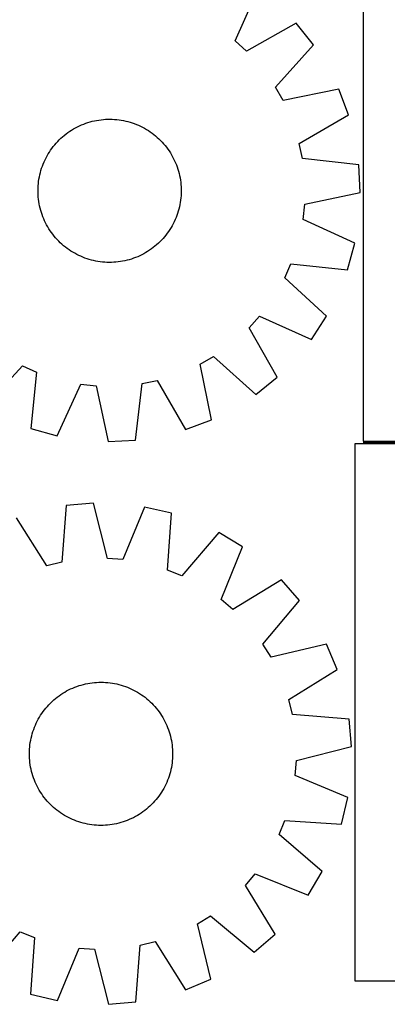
# Model space of a CAD drawing. Header units: millimetres. Extents: x 7 to 1493, y 7 to 2993.
# Tile 6 of 13: x 365 to 570, y 2116 to 2666. Entities that reach past the tile are written whole.
import ezdxf

# ---------------------------------------------------------------- set-up
doc = ezdxf.new("R2010")
doc.units = ezdxf.units.MM
doc.layers.add('COMMON', color=5, linetype='CONTINUOUS', true_color=0x0000ff)
doc.layers.add('CUT', color=7, linetype='CONTINUOUS', true_color=0x000000)

msp = doc.modelspace()

# ---------------------------------------------------------------- linework, layer by layer
at = {"layer": 'COMMON'}
msp.add_line((557.027253, 2429.827665), (802.378195, 2429.827665), dxfattribs=at)
at = {"layer": 'CUT'}
for p, q in [((485.531273, 2654.208805), (498.39627, 2683.251302)), ((557.027253, 2680.577666), (557.027253, 2430.577666)), ((519.535273, 2664.078186), (491.882373, 2648.448345)), ((529.174537, 2652.085891), (519.535273, 2664.078186)), ((491.882373, 2648.448345), (485.531273, 2654.208805)), ((507.964573, 2628.440338), (529.174537, 2652.085891)), ((512.224748, 2620.999217), (507.964573, 2628.440338)), ((543.354105, 2627.318863), (512.224748, 2620.999217)), ((548.815768, 2612.934817), (543.354105, 2627.318863)), ((521.337015, 2597.000799), (548.815768, 2612.934817)), ((398.595435, 2606.804248), (399.7439, 2607.314183)), ((399.7439, 2607.314183), (400.907817, 2607.787792)), ((400.907817, 2607.787792), (402.086035, 2608.224608)), ((402.086035, 2608.224608), (403.277393, 2608.6242)), ((403.277393, 2608.6242), (404.480714, 2608.986174)), ((404.480714, 2608.986174), (405.694811, 2609.310171)), ((405.694811, 2609.310171), (406.918487, 2609.595873)), ((406.918487, 2609.595873), (408.150532, 2609.842997)), ((408.150532, 2609.842997), (409.389732, 2610.0513)), ((409.389732, 2610.0513), (410.634864, 2610.220576)), ((410.634864, 2610.220576), (411.884698, 2610.350658)), ((411.884698, 2610.350658), (413.138001, 2610.441417)), ((413.138001, 2610.441417), (414.393537, 2610.492765)), ((414.393537, 2610.492765), (415.650066, 2610.50465)), ((415.650066, 2610.50465), (416.906349, 2610.47706)), ((416.906349, 2610.47706), (418.161145, 2610.410023)), ((418.161145, 2610.410023), (419.413216, 2610.303605)), ((419.413216, 2610.303605), (420.661327, 2610.157911)), ((420.661327, 2610.157911), (421.904245, 2609.973085)), ((421.904245, 2609.973085), (423.140745, 2609.74931)), ((423.140745, 2609.74931), (424.369605, 2609.486805)), ((424.369605, 2609.486805), (425.589614, 2609.18583)), ((425.589614, 2609.18583), (426.799566, 2608.846682)), ((426.799566, 2608.846682), (427.998269, 2608.469697)), ((427.998269, 2608.469697), (429.184539, 2608.055245)), ((429.184539, 2608.055245), (430.357206, 2607.603736)), ((430.357206, 2607.603736), (431.515111, 2607.115615)), ((390.096235, 2601.48471), (391.081803, 2602.264236)), ((391.081803, 2602.264236), (392.091371, 2603.01242)), ((392.091371, 2603.01242), (393.123942, 2603.728524)), ((393.123942, 2603.728524), (394.178496, 2604.411841)), ((394.178496, 2604.411841), (395.253994, 2605.061696)), ((395.253994, 2605.061696), (396.349373, 2605.677448)), ((396.349373, 2605.677448), (397.463554, 2606.25849)), ((397.463554, 2606.25849), (398.595435, 2606.804248)), ((431.515111, 2607.115615), (432.657113, 2606.591365)), ((432.657113, 2606.591365), (433.782084, 2606.031502)), ((433.782084, 2606.031502), (434.888915, 2605.436579)), ((434.888915, 2605.436579), (435.976512, 2604.807183)), ((435.976512, 2604.807183), (437.043803, 2604.143936)), ((437.043803, 2604.143936), (438.089734, 2603.447491)), ((438.089734, 2603.447491), (439.113273, 2602.718537)), ((439.113273, 2602.718537), (440.11341, 2601.957792)), ((440.11341, 2601.957792), (441.089158, 2601.166008)), ((384.739497, 2596.194515), (385.56154, 2597.144911)), ((385.56154, 2597.144911), (386.41303, 2598.069017)), ((386.41303, 2598.069017), (387.293127, 2598.965921)), ((387.293127, 2598.965921), (388.200961, 2599.834738)), ((388.200961, 2599.834738), (389.135638, 2600.67461)), ((389.135638, 2600.67461), (390.096235, 2601.48471)), ((441.089158, 2601.166008), (442.039554, 2600.343965)), ((442.039554, 2600.343965), (442.96366, 2599.492475)), ((442.96366, 2599.492475), (443.860564, 2598.612379)), ((443.860564, 2598.612379), (444.729381, 2597.704544)), ((444.729381, 2597.704544), (445.569254, 2596.769867)), ((445.569254, 2596.769867), (446.379353, 2595.80927)), ((523.08925, 2588.607406), (521.337015, 2597.000799)), ((380.468926, 2589.994271), (381.098322, 2591.081869)), ((381.098322, 2591.081869), (381.761569, 2592.149159)), ((381.761569, 2592.149159), (382.458014, 2593.19509)), ((382.458014, 2593.19509), (383.186968, 2594.21863)), ((383.186968, 2594.21863), (383.947713, 2595.218767)), ((383.947713, 2595.218767), (384.739497, 2596.194515)), ((446.379353, 2595.80927), (447.158879, 2594.823702)), ((447.158879, 2594.823702), (447.907064, 2593.814134)), ((447.907064, 2593.814134), (448.623168, 2592.781563)), ((448.623168, 2592.781563), (449.306484, 2591.727009)), ((449.306484, 2591.727009), (449.956339, 2590.651511)), ((377.85026, 2584.289896), (378.301769, 2585.462562)), ((378.301769, 2585.462562), (378.78989, 2586.620468)), ((378.78989, 2586.620468), (379.31414, 2587.76247)), ((379.31414, 2587.76247), (379.874003, 2588.887441)), ((379.874003, 2588.887441), (380.468926, 2589.994271)), ((449.956339, 2590.651511), (450.572092, 2589.556132)), ((450.572092, 2589.556132), (451.153133, 2588.441952)), ((451.153133, 2588.441952), (451.698891, 2587.31007)), ((451.698891, 2587.31007), (452.208826, 2586.161605)), ((452.208826, 2586.161605), (452.682436, 2584.997689)), ((554.647905, 2584.998246), (523.08925, 2588.607406)), ((376.4187, 2579.474962), (376.719675, 2580.69497)), ((376.719675, 2580.69497), (377.058823, 2581.904923)), ((377.058823, 2581.904923), (377.435808, 2583.103626)), ((377.435808, 2583.103626), (377.85026, 2584.289896)), ((452.682436, 2584.997689), (453.119252, 2583.81947)), ((453.119252, 2583.81947), (453.518844, 2582.628113)), ((453.518844, 2582.628113), (453.880817, 2581.424791)), ((453.880817, 2581.424791), (454.204815, 2580.210694)), ((454.204815, 2580.210694), (454.490516, 2578.987019)), ((555.39734, 2569.630458), (554.647905, 2584.998246)), ((375.495482, 2573.266501), (375.6019, 2574.518572)), ((375.6019, 2574.518572), (375.747594, 2575.766683)), ((375.747594, 2575.766683), (375.93242, 2577.009602)), ((375.93242, 2577.009602), (376.156195, 2578.246101)), ((376.156195, 2578.246101), (376.4187, 2579.474962)), ((454.490516, 2578.987019), (454.737641, 2577.754973)), ((454.737641, 2577.754973), (454.945944, 2576.515773)), ((454.945944, 2576.515773), (455.11522, 2575.270641)), ((455.11522, 2575.270641), (455.245301, 2574.020807)), ((375.400855, 2570.755423), (375.428445, 2572.011705)), ((375.41274, 2569.498894), (375.400855, 2570.755423)), ((375.464088, 2568.243358), (375.41274, 2569.498894)), ((375.428445, 2572.011705), (375.495482, 2573.266501)), ((455.245301, 2574.020807), (455.336061, 2572.767504)), ((455.371703, 2568.999156), (455.304667, 2567.74436)), ((455.336061, 2572.767504), (455.387408, 2571.511968)), ((455.399293, 2570.255439), (455.371703, 2568.999156)), ((455.387408, 2571.511968), (455.399293, 2570.255439)), ((524.339611, 2562.967708), (555.39734, 2569.630458)), ((375.554847, 2566.990054), (375.464088, 2568.243358)), ((375.684929, 2565.74022), (375.554847, 2566.990054)), ((375.854205, 2564.495089), (375.684929, 2565.74022)), ((376.062508, 2563.255889), (375.854205, 2564.495089)), ((376.309632, 2562.023843), (376.062508, 2563.255889)), ((454.867729, 2564.00126), (454.643953, 2562.764761)), ((455.052555, 2565.244178), (454.867729, 2564.00126)), ((455.198249, 2566.492289), (455.052555, 2565.244178)), ((455.304667, 2567.74436), (455.198249, 2566.492289)), ((376.595334, 2560.800168), (376.309632, 2562.023843)), ((376.919331, 2559.58607), (376.595334, 2560.800168)), ((377.281305, 2558.382749), (376.919331, 2559.58607)), ((377.680897, 2557.191391), (377.281305, 2558.382749)), ((453.36434, 2557.907236), (452.949888, 2556.720966)), ((453.741326, 2559.105939), (453.36434, 2557.907236)), ((454.080474, 2560.315891), (453.741326, 2559.105939)), ((454.381448, 2561.5359), (454.080474, 2560.315891)), ((454.643953, 2562.764761), (454.381448, 2561.5359)), ((523.412384, 2554.443647), (524.339611, 2562.967708)), ((378.117713, 2556.013173), (377.680897, 2557.191391)), ((378.591322, 2554.849257), (378.117713, 2556.013173)), ((379.101258, 2553.700791), (378.591322, 2554.849257)), ((379.647015, 2552.56891), (379.101258, 2553.700791)), ((380.228057, 2551.45473), (379.647015, 2552.56891)), ((451.486008, 2553.248392), (450.926145, 2552.123421)), ((452.010258, 2554.390394), (451.486008, 2553.248392)), ((452.498379, 2555.548299), (452.010258, 2554.390394)), ((452.949888, 2556.720966), (452.498379, 2555.548299)), ((552.311157, 2541.258971), (523.412384, 2554.443647)), ((380.843809, 2550.359351), (380.228057, 2551.45473)), ((381.493664, 2549.283853), (380.843809, 2550.359351)), ((382.176981, 2548.229298), (381.493664, 2549.283853)), ((382.893085, 2547.196728), (382.176981, 2548.229298)), ((383.641269, 2546.18716), (382.893085, 2547.196728)), ((447.61318, 2546.792232), (446.852436, 2545.792095)), ((448.342135, 2547.815771), (447.61318, 2546.792232)), ((449.038579, 2548.861702), (448.342135, 2547.815771)), ((449.701827, 2549.928993), (449.038579, 2548.861702)), ((450.331222, 2551.01659), (449.701827, 2549.928993)), ((450.926145, 2552.123421), (450.331222, 2551.01659)), ((384.420795, 2545.201591), (383.641269, 2546.18716)), ((385.230895, 2544.240995), (384.420795, 2545.201591)), ((386.070767, 2543.306318), (385.230895, 2544.240995)), ((386.939584, 2542.398483), (386.070767, 2543.306318)), ((387.836488, 2541.518387), (386.939584, 2542.398483)), ((388.760594, 2540.666897), (387.836488, 2541.518387)), ((443.507022, 2542.044941), (442.599187, 2541.176124)), ((444.387118, 2542.941845), (443.507022, 2542.044941)), ((445.238608, 2543.865951), (444.387118, 2542.941845)), ((446.060651, 2544.816347), (445.238608, 2543.865951)), ((446.852436, 2545.792095), (446.060651, 2544.816347)), ((548.275005, 2526.411748), (552.311157, 2541.258971)), ((389.71099, 2539.844854), (388.760594, 2540.666897)), ((390.686738, 2539.05307), (389.71099, 2539.844854)), ((391.686875, 2538.292325), (390.686738, 2539.05307)), ((392.710415, 2537.56337), (391.686875, 2538.292325)), ((393.756346, 2536.866926), (392.710415, 2537.56337)), ((394.823637, 2536.203679), (393.756346, 2536.866926)), ((395.911234, 2535.574283), (394.823637, 2536.203679)), ((435.546154, 2535.949166), (434.450775, 2535.333414)), ((436.621652, 2536.599021), (435.546154, 2535.949166)), ((437.676207, 2537.282338), (436.621652, 2536.599021)), ((438.708777, 2537.998441), (437.676207, 2537.282338)), ((439.718345, 2538.746626), (438.708777, 2537.998441)), ((440.703914, 2539.526152), (439.718345, 2538.746626)), ((441.66451, 2540.336251), (440.703914, 2539.526152)), ((442.599187, 2541.176124), (441.66451, 2540.336251)), ((397.018064, 2534.97936), (395.911234, 2535.574283)), ((398.143036, 2534.419497), (397.018064, 2534.97936)), ((399.285037, 2533.895247), (398.143036, 2534.419497)), ((400.442943, 2533.407126), (399.285037, 2533.895247)), ((401.615609, 2532.955617), (400.442943, 2533.407126)), ((402.801879, 2532.541165), (401.615609, 2532.955617)), ((404.000582, 2532.164179), (402.801879, 2532.541165)), ((405.210535, 2531.825032), (404.000582, 2532.164179)), ((406.430543, 2531.524057), (405.210535, 2531.825032)), ((407.659404, 2531.261552), (406.430543, 2531.524057)), ((408.895904, 2531.037776), (407.659404, 2531.261552)), ((410.138822, 2530.85295), (408.895904, 2531.037776)), ((411.386933, 2530.707256), (410.138822, 2530.85295)), ((412.639004, 2530.600838), (411.386933, 2530.707256)), ((413.8938, 2530.533802), (412.639004, 2530.600838)), ((415.150082, 2530.506212), (413.8938, 2530.533802)), ((416.406611, 2530.518097), (415.150082, 2530.506212)), ((417.662147, 2530.569444), (416.406611, 2530.518097)), ((418.915451, 2530.660204), (417.662147, 2530.569444)), ((420.165285, 2530.790285), (418.915451, 2530.660204)), ((421.410416, 2530.959561), (420.165285, 2530.790285)), ((422.649616, 2531.167864), (421.410416, 2530.959561)), ((423.881662, 2531.414989), (422.649616, 2531.167864)), ((425.105337, 2531.700691), (423.881662, 2531.414989)), ((426.319435, 2532.024688), (425.105337, 2531.700691)), ((427.522756, 2532.386661), (426.319435, 2532.024688)), ((428.714114, 2532.786253), (427.522756, 2532.386661)), ((429.892332, 2533.223069), (428.714114, 2532.786253)), ((431.056248, 2533.696679), (429.892332, 2533.223069)), ((432.204714, 2534.206614), (431.056248, 2533.696679)), ((433.336595, 2534.752372), (432.204714, 2534.206614)), ((434.450775, 2535.333414), (433.336595, 2534.752372)), ((513.162521, 2521.852127), (516.678446, 2529.672462)), ((516.678446, 2529.672462), (548.275005, 2526.411748)), ((536.572599, 2500.382543), (513.162521, 2521.852127)), ((493.342989, 2494.023132), (499.103449, 2500.374232)), ((499.103449, 2500.374232), (528.145945, 2487.509235)), ((528.145945, 2487.509235), (536.572599, 2500.382543)), ((508.972829, 2466.370232), (493.342989, 2494.023132)), ((465.893861, 2473.680757), (473.334982, 2477.940932)), ((473.334982, 2477.940932), (496.980535, 2456.730968)), ((345.277187, 2449.332907), (366.746771, 2472.742984)), ((366.746771, 2472.742984), (374.567106, 2469.227059)), ((472.213506, 2442.5514), (465.893861, 2473.680757)), ((374.567106, 2469.227059), (371.306392, 2437.6305)), ((433.502049, 2462.816255), (441.895442, 2464.56849)), ((441.895442, 2464.56849), (457.82946, 2437.089738)), ((496.980535, 2456.730968), (508.972829, 2466.370232)), ((386.153614, 2433.594348), (399.33829, 2462.493121)), ((399.33829, 2462.493121), (407.862352, 2461.565894)), ((407.862352, 2461.565894), (414.525102, 2430.508165)), ((429.892889, 2431.2576), (433.502049, 2462.816255)), ((457.82946, 2437.089738), (472.213506, 2442.5514)), ((371.306392, 2437.6305), (386.153614, 2433.594348)), ((414.525102, 2430.508165), (429.892889, 2431.2576)), ((552.378195, 2429.077665), (552.378195, 2129.077665)), ((802.378195, 2429.077665), (552.378195, 2429.077665)), ((557.027253, 2430.577666), (857.027253, 2430.577666)), ((391.149569, 2394.625778), (388.665192, 2362.958719)), ((406.480976, 2395.921351), (391.149569, 2394.625778)), ((414.244192, 2365.120259), (406.480976, 2395.921351)), ((434.944282, 2393.846257), (422.79584, 2364.496809)), ((449.925671, 2390.340754), (434.944282, 2393.846257)), ((380.339435, 2360.909051), (363.438117, 2387.803664)), ((447.790868, 2358.64821), (449.925671, 2390.340754)), ((476.354644, 2379.571578), (455.731311, 2355.412669)), ((489.519532, 2371.608143), (476.354644, 2379.571578)), ((477.695679, 2342.126433), (489.519532, 2371.608143)), ((388.665192, 2362.958719), (380.339435, 2360.909051)), ((422.79584, 2364.496809), (414.244192, 2365.120259)), ((455.731311, 2355.412669), (447.790868, 2358.64821)), ((511.327121, 2353.199045), (484.247652, 2336.595518)), ((521.386836, 2341.557195), (511.327121, 2353.199045)), ((484.247652, 2336.595518), (477.695679, 2342.126433)), ((501.031334, 2317.172194), (521.386836, 2341.557195)), ((505.553484, 2309.88731), (501.031334, 2317.172194)), ((536.438361, 2317.310187), (505.553484, 2309.88731)), ((542.40819, 2303.129507), (536.438361, 2317.310187)), ((515.513577, 2286.228188), (542.40819, 2303.129507)), ((397.115229, 2293.64501), (398.304914, 2294.049555)), ((398.304914, 2294.049555), (399.506719, 2294.416531)), ((399.506719, 2294.416531), (400.719458, 2294.745577)), ((400.719458, 2294.745577), (401.941934, 2295.036367)), ((401.941934, 2295.036367), (403.172941, 2295.288615)), ((403.172941, 2295.288615), (404.411264, 2295.502071)), ((404.411264, 2295.502071), (405.655681, 2295.676526)), ((405.655681, 2295.676526), (406.904963, 2295.811806)), ((406.904963, 2295.811806), (408.157878, 2295.907779)), ((408.157878, 2295.907779), (409.413189, 2295.964349)), ((409.413189, 2295.964349), (410.669658, 2295.981461)), ((410.669658, 2295.981461), (411.926044, 2295.959098)), ((411.926044, 2295.959098), (413.181108, 2295.897282)), ((413.181108, 2295.897282), (414.433611, 2295.796074)), ((414.433611, 2295.796074), (415.682317, 2295.655574)), ((415.682317, 2295.655574), (416.925994, 2295.475921)), ((416.925994, 2295.475921), (418.163414, 2295.257291)), ((418.163414, 2295.257291), (419.393356, 2294.999901)), ((419.393356, 2294.999901), (420.614606, 2294.704004)), ((420.614606, 2294.704004), (421.825959, 2294.369893)), ((421.825959, 2294.369893), (423.02622, 2293.997898)), ((423.02622, 2293.997898), (424.214204, 2293.588384)), ((386.13589, 2287.638909), (387.142336, 2288.391287)), ((387.142336, 2288.391287), (388.171919, 2289.11168)), ((388.171919, 2289.11168), (389.223621, 2289.799378)), ((389.223621, 2289.799378), (390.296406, 2290.453702)), ((390.296406, 2290.453702), (391.389214, 2291.074006)), ((391.389214, 2291.074006), (392.500968, 2291.659678)), ((392.500968, 2291.659678), (393.630569, 2292.21014)), ((393.630569, 2292.21014), (394.776903, 2292.724849)), ((394.776903, 2292.724849), (395.938839, 2293.203296)), ((395.938839, 2293.203296), (397.115229, 2293.64501)), ((424.214204, 2293.588384), (425.388738, 2293.141758)), ((425.388738, 2293.141758), (426.548665, 2292.658459)), ((426.548665, 2292.658459), (427.692838, 2292.138964)), ((427.692838, 2292.138964), (428.820128, 2291.583786)), ((428.820128, 2291.583786), (429.929424, 2290.993473)), ((429.929424, 2290.993473), (431.019631, 2290.368607)), ((431.019631, 2290.368607), (432.089671, 2289.709806)), ((432.089671, 2289.709806), (433.138491, 2289.017719)), ((433.138491, 2289.017719), (434.165054, 2288.293029)), ((434.165054, 2288.293029), (435.168347, 2287.536451)), ((380.636972, 2282.496662), (381.48461, 2283.424303)), ((381.48461, 2283.424303), (382.360967, 2284.324861)), ((382.360967, 2284.324861), (383.26518, 2285.197447)), ((383.26518, 2285.197447), (384.196355, 2286.041201)), ((384.196355, 2286.041201), (385.153573, 2286.855289)), ((385.153573, 2286.855289), (386.13589, 2287.638909)), ((435.168347, 2287.536451), (436.147381, 2286.748733)), ((436.147381, 2286.748733), (437.101188, 2285.930651)), ((437.101188, 2285.930651), (438.028829, 2285.083013)), ((438.028829, 2285.083013), (438.929386, 2284.206656)), ((438.929386, 2284.206656), (439.801973, 2283.302443)), ((439.801973, 2283.302443), (440.645727, 2282.371269)), ((517.563245, 2277.902431), (515.513577, 2286.228188)), ((376.199016, 2276.415105), (376.857818, 2277.485146)), ((376.857818, 2277.485146), (377.549905, 2278.533965)), ((377.549905, 2278.533965), (378.274595, 2279.560528)), ((378.274595, 2279.560528), (379.031172, 2280.563821)), ((379.031172, 2280.563821), (379.81889, 2281.542855)), ((379.81889, 2281.542855), (380.636972, 2282.496662)), ((440.645727, 2282.371269), (441.459815, 2281.41405)), ((441.459815, 2281.41405), (442.243435, 2280.431733)), ((442.243435, 2280.431733), (442.995813, 2279.425287)), ((442.995813, 2279.425287), (443.716206, 2278.395704)), ((443.716206, 2278.395704), (444.403904, 2277.344002)), ((444.403904, 2277.344002), (445.058228, 2276.271217)), ((549.230304, 2275.418054), (517.563245, 2277.902431)), ((373.425865, 2270.784213), (373.909165, 2271.944139)), ((373.909165, 2271.944139), (374.42866, 2273.088312)), ((374.42866, 2273.088312), (374.983837, 2274.215602)), ((374.983837, 2274.215602), (375.57415, 2275.324898)), ((375.57415, 2275.324898), (376.199016, 2276.415105)), ((445.058228, 2276.271217), (445.678532, 2275.178409)), ((445.678532, 2275.178409), (446.264204, 2274.066656)), ((446.264204, 2274.066656), (446.814666, 2272.937055)), ((446.814666, 2272.937055), (447.329374, 2271.79072)), ((447.329374, 2271.79072), (447.807822, 2270.628785)), ((550.525876, 2260.086647), (549.230304, 2275.418054)), ((371.863619, 2266.01008), (372.19773, 2267.221433)), ((372.19773, 2267.221433), (372.569726, 2268.421694)), ((372.569726, 2268.421694), (372.979239, 2269.609678)), ((372.979239, 2269.609678), (373.425865, 2270.784213)), ((447.807822, 2270.628785), (448.249536, 2269.452394)), ((448.249536, 2269.452394), (448.654081, 2268.262709)), ((448.654081, 2268.262709), (449.021057, 2267.060904)), ((449.021057, 2267.060904), (449.350103, 2265.848165)), ((370.771549, 2259.829086), (370.912049, 2261.077791)), ((370.912049, 2261.077791), (371.091702, 2262.321468)), ((371.091702, 2262.321468), (371.310332, 2263.558888)), ((371.310332, 2263.558888), (371.567722, 2264.78883)), ((371.567722, 2264.78883), (371.863619, 2266.01008)), ((449.350103, 2265.848165), (449.640893, 2264.625689)), ((449.640893, 2264.625689), (449.893141, 2263.394682)), ((449.893141, 2263.394682), (450.106597, 2262.156359)), ((450.106597, 2262.156359), (450.281052, 2260.911943)), ((450.281052, 2260.911943), (450.416332, 2259.66266)), ((370.586162, 2256.065132), (370.608525, 2257.321519)), ((370.603274, 2254.808663), (370.586162, 2256.065132)), ((370.608525, 2257.321519), (370.670341, 2258.576583)), ((370.670341, 2258.576583), (370.771549, 2259.829086)), ((450.416332, 2259.66266), (450.512305, 2258.409745)), ((450.512305, 2258.409745), (450.568875, 2257.154434)), ((450.585987, 2255.897965), (450.563624, 2254.641579)), ((450.568875, 2257.154434), (450.585987, 2255.897965)), ((519.724785, 2252.323431), (550.525876, 2260.086647)), ((370.659844, 2253.553352), (370.603274, 2254.808663)), ((370.755817, 2252.300437), (370.659844, 2253.553352)), ((370.891097, 2251.051155), (370.755817, 2252.300437)), ((371.065552, 2249.806738), (370.891097, 2251.051155)), ((371.279008, 2248.568415), (371.065552, 2249.806738)), ((450.2601, 2250.885306), (450.080447, 2249.641629)), ((450.4006, 2252.134012), (450.2601, 2250.885306)), ((450.501808, 2253.386515), (450.4006, 2252.134012)), ((450.563624, 2254.641579), (450.501808, 2253.386515)), ((519.101334, 2243.771783), (519.724785, 2252.323431)), ((371.531256, 2247.337409), (371.279008, 2248.568415)), ((371.822046, 2246.114932), (371.531256, 2247.337409)), ((372.151092, 2244.902193), (371.822046, 2246.114932)), ((372.518068, 2243.700389), (372.151092, 2244.902193)), ((448.974419, 2244.741664), (448.602423, 2243.541403)), ((449.30853, 2245.953017), (448.974419, 2244.741664)), ((449.604427, 2247.174268), (449.30853, 2245.953017)), ((449.861817, 2248.404209), (449.604427, 2247.174268)), ((450.080447, 2249.641629), (449.861817, 2248.404209)), ((372.922613, 2242.510704), (372.518068, 2243.700389)), ((373.364327, 2241.334313), (372.922613, 2242.510704)), ((373.842775, 2240.172377), (373.364327, 2241.334313)), ((374.357483, 2239.026043), (373.842775, 2240.172377)), ((374.907945, 2237.896442), (374.357483, 2239.026043)), ((446.743489, 2238.874786), (446.188312, 2237.747495)), ((447.262984, 2240.018959), (446.743489, 2238.874786)), ((447.746284, 2241.178885), (447.262984, 2240.018959)), ((448.19291, 2242.353419), (447.746284, 2241.178885)), ((448.602423, 2243.541403), (448.19291, 2242.353419)), ((548.450783, 2231.623341), (519.101334, 2243.771783)), ((375.493617, 2236.784689), (374.907945, 2237.896442)), ((376.113921, 2235.69188), (375.493617, 2236.784689)), ((376.768245, 2234.619096), (376.113921, 2235.69188)), ((377.455943, 2233.567393), (376.768245, 2234.619096)), ((378.176336, 2232.53781), (377.455943, 2233.567393)), ((443.622244, 2233.429132), (442.897555, 2232.402569)), ((444.314332, 2234.477952), (443.622244, 2233.429132)), ((444.973133, 2235.547993), (444.314332, 2234.477952)), ((445.597999, 2236.638199), (444.973133, 2235.547993)), ((446.188312, 2237.747495), (445.597999, 2236.638199)), ((378.928714, 2231.531364), (378.176336, 2232.53781)), ((379.712334, 2230.549047), (378.928714, 2231.531364)), ((380.526422, 2229.591829), (379.712334, 2230.549047)), ((381.370176, 2228.660654), (380.526422, 2229.591829)), ((382.242763, 2227.756442), (381.370176, 2228.660654)), ((383.14332, 2226.880084), (382.242763, 2227.756442)), ((439.687539, 2228.538794), (438.811182, 2227.638237)), ((440.535177, 2229.466435), (439.687539, 2228.538794)), ((441.353259, 2230.420243), (440.535177, 2229.466435)), ((442.140977, 2231.399276), (441.353259, 2230.420243)), ((442.897555, 2232.402569), (442.140977, 2231.399276)), ((544.94528, 2216.641953), (548.450783, 2231.623341)), ((384.070961, 2226.032446), (383.14332, 2226.880084)), ((385.024768, 2225.214364), (384.070961, 2226.032446)), ((386.003802, 2224.426646), (385.024768, 2225.214364)), ((387.007095, 2223.670069), (386.003802, 2224.426646)), ((388.033658, 2222.945379), (387.007095, 2223.670069)), ((389.082478, 2222.253292), (388.033658, 2222.945379)), ((390.152519, 2221.59449), (389.082478, 2222.253292)), ((433.00023, 2222.851417), (431.948528, 2222.163719)), ((434.029813, 2223.57181), (433.00023, 2222.851417)), ((435.036259, 2224.324188), (434.029813, 2223.57181)), ((436.018576, 2225.107808), (435.036259, 2224.324188)), ((436.975794, 2225.921897), (436.018576, 2225.107808)), ((437.906969, 2226.76565), (436.975794, 2225.921897)), ((438.811182, 2227.638237), (437.906969, 2226.76565)), ((391.242725, 2220.969625), (390.152519, 2221.59449)), ((392.352021, 2220.379312), (391.242725, 2220.969625)), ((393.479311, 2219.824134), (392.352021, 2220.379312)), ((394.623484, 2219.304639), (393.479311, 2219.824134)), ((395.783411, 2218.82134), (394.623484, 2219.304639)), ((396.957945, 2218.374713), (395.783411, 2218.82134)), ((398.145929, 2217.9652), (396.957945, 2218.374713)), ((399.34619, 2217.593204), (398.145929, 2217.9652)), ((400.557543, 2217.259093), (399.34619, 2217.593204)), ((401.778793, 2216.963197), (400.557543, 2217.259093)), ((403.008735, 2216.705806), (401.778793, 2216.963197)), ((404.246155, 2216.487177), (403.008735, 2216.705806)), ((419.230215, 2216.92673), (417.999208, 2216.674482)), ((420.452691, 2217.21752), (419.230215, 2216.92673)), ((421.66543, 2217.546566), (420.452691, 2217.21752)), ((422.867235, 2217.913542), (421.66543, 2217.546566)), ((424.05692, 2218.318087), (422.867235, 2217.913542)), ((425.233311, 2218.759801), (424.05692, 2218.318087)), ((426.395246, 2219.238249), (425.233311, 2218.759801)), ((427.54158, 2219.752957), (426.395246, 2219.238249)), ((428.671181, 2220.303419), (427.54158, 2219.752957)), ((429.782935, 2220.889091), (428.671181, 2220.303419)), ((430.875743, 2221.509395), (429.782935, 2220.889091)), ((431.948528, 2222.163719), (430.875743, 2221.509395)), ((510.017194, 2210.836312), (513.252736, 2218.776756)), ((513.252736, 2218.776756), (544.94528, 2216.641953)), ((405.489832, 2216.307523), (404.246155, 2216.487177)), ((406.738538, 2216.167023), (405.489832, 2216.307523)), ((407.991041, 2216.065815), (406.738538, 2216.167023)), ((409.246105, 2216.003999), (407.991041, 2216.065815)), ((410.502491, 2215.981636), (409.246105, 2216.003999)), ((411.75896, 2215.998748), (410.502491, 2215.981636)), ((413.014271, 2216.055318), (411.75896, 2215.998748)), ((414.267186, 2216.151291), (413.014271, 2216.055318)), ((415.516469, 2216.286571), (414.267186, 2216.151291)), ((416.760885, 2216.461026), (415.516469, 2216.286571)), ((417.999208, 2216.674482), (416.760885, 2216.461026)), ((534.176103, 2190.212979), (510.017194, 2210.836312)), ((526.212669, 2177.048092), (534.176103, 2190.212979)), ((491.200044, 2182.319971), (496.730959, 2188.871945)), ((496.730959, 2188.871945), (526.212669, 2177.048092)), ((507.803571, 2155.240503), (491.200044, 2182.319971)), ((464.491836, 2161.014139), (471.77672, 2165.536289)), ((471.77672, 2165.536289), (496.161721, 2145.180787)), ((344.817505, 2132.39152), (365.440838, 2156.550429)), ((365.440838, 2156.550429), (373.381281, 2153.314887)), ((471.914713, 2130.129262), (464.491836, 2161.014139)), ((373.381281, 2153.314887), (371.246479, 2121.622343)), ((432.506957, 2149.004379), (440.832714, 2151.054046)), ((440.832714, 2151.054046), (457.734032, 2124.159433)), ((496.161721, 2145.180787), (507.803571, 2155.240503)), ((386.227867, 2118.116841), (398.376309, 2147.466289)), ((398.376309, 2147.466289), (406.927957, 2146.842838)), ((406.927957, 2146.842838), (414.691173, 2116.041747)), ((430.02258, 2117.33732), (432.506957, 2149.004379)), ((457.734032, 2124.159433), (471.914713, 2130.129262)), ((552.378195, 2129.077665), (627.378195, 2129.077665)), ((371.246479, 2121.622343), (386.227867, 2118.116841)), ((414.691173, 2116.041747), (430.02258, 2117.33732))]:
    msp.add_line(p, q, dxfattribs=at)

doc.saveas('drawing.dxf')
